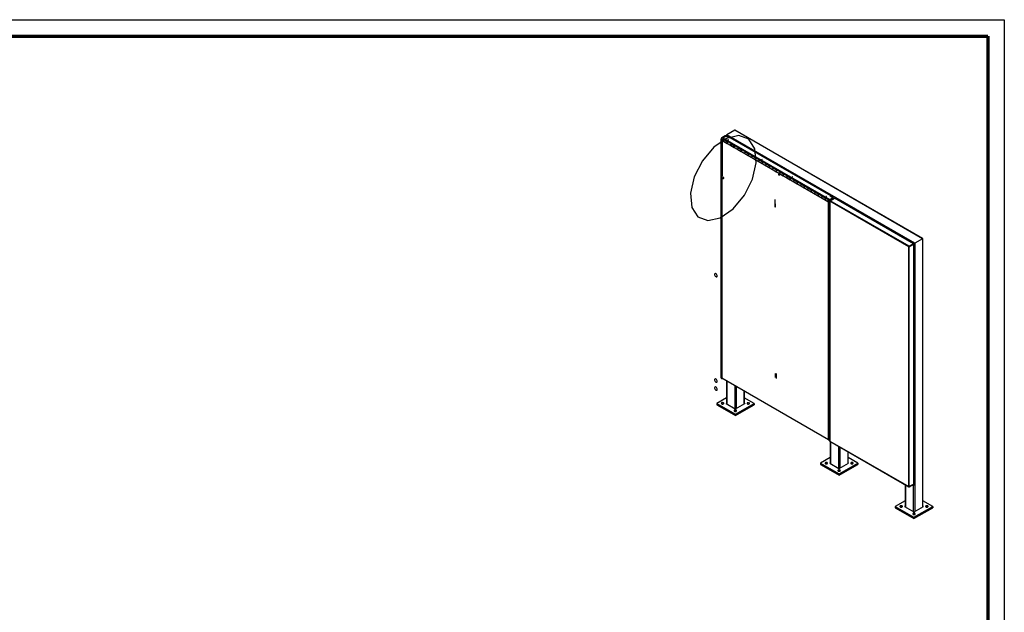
# Model space of a CAD drawing. Header units: millimetres. Extents: x 7 to 291, y 7 to 204.
# Tile 3 of 3: x 171 to 291, y 132 to 204. Entities that reach past the tile are written whole.
import ezdxf

# ---------------------------------------------------------------- set-up
doc = ezdxf.new("R2010")
doc.units = ezdxf.units.MM
doc.layers.add('BORDERS', color=7, linetype='Continuous')
doc.layers.add('TEXT_SHEET_FORMAT', color=7, linetype='Continuous')

msp = doc.modelspace()

# ---------------------------------------------------------------- linework, layer by layer
at = {"color": 7, "linetype": 'Continuous', "lineweight": 25}
for p, q in [((256.73182, 189.69925), (256.34999, 189.47882)), ((256.77425, 189.67476), (256.39241, 189.45433)), ((256.47726, 189.45433), (256.87324, 189.68292)), ((256.77425, 189.67476), (256.73182, 189.69925)), ((257.25508, 189.46249), (256.87324, 189.68292)), ((256.92981, 189.69925), (256.88739, 189.67476)), ((257.11366, 189.54413), (256.88739, 189.67476)), ((256.90881, 189.74403), (256.90881, 189.70922)), ((257.15609, 189.56862), (256.92981, 189.69925)), ((257.90562, 190.37687), (256.94396, 189.82171)), ((279.71279, 176.67754), (256.94396, 189.82171)), ((280.67446, 177.2327), (257.90562, 190.37687)), ((280.70961, 177.25298), (257.99046, 190.36847)), ((256.29342, 189.28286), (256.25099, 189.30736)), ((256.25099, 160.38548), (256.25099, 189.30736)), ((256.29342, 160.36099), (256.29342, 189.28286)), ((256.33301, 189.12609), (256.38958, 189.15875)), ((269.27307, 181.65596), (256.33301, 189.12609)), ((256.33301, 189.12609), (256.33301, 160.38386)), ((256.34999, 189.47882), (256.39241, 189.45433)), ((256.45331, 189.12196), (256.38958, 189.15875)), ((256.47002, 189.20518), (256.39241, 189.16038)), ((256.39241, 189.16038), (256.39241, 189.15712)), ((256.39241, 189.16038), (256.39524, 189.15548)), ((256.45258, 189.12565), (256.39241, 189.16038)), ((256.47219, 189.09357), (256.57826, 189.03234)), ((256.47726, 189.45433), (269.41732, 181.98419)), ((256.47726, 189.37267), (256.47726, 189.45433)), ((256.47726, 189.37267), (269.39225, 181.91701)), ((256.65754, 189.21751), (256.57219, 189.26678)), ((256.5929, 189.27612), (256.57446, 189.26547)), ((256.57826, 189.03234), (257.00252, 188.78742)), ((256.59573, 189.30429), (256.5929, 189.30265)), ((256.69897, 189.24142), (256.5929, 189.30265)), ((256.5929, 189.30265), (256.5929, 189.26999)), ((256.67068, 189.22509), (256.5929, 189.26999)), ((256.62826, 189.2006), (256.69897, 189.24142)), ((257.05252, 188.95568), (256.62826, 189.2006)), ((257.00252, 188.78742), (257.42679, 188.5425)), ((257.12323, 188.9965), (257.05252, 188.95568)), ((257.50607, 188.72766), (257.10252, 188.96063)), ((257.11009, 188.95626), (257.12323, 188.96384)), ((257.11366, 189.54413), (257.15609, 189.56862)), ((257.54749, 188.75158), (257.12323, 188.9965)), ((257.12323, 188.96384), (257.12323, 188.9965)), ((257.51921, 188.73525), (257.12323, 188.96384)), ((257.32579, 189.50331), (257.25508, 189.46249)), ((257.32579, 189.50331), (269.50217, 182.47404)), ((257.42679, 188.5425), (257.85105, 188.29758)), ((257.47678, 188.71076), (257.54749, 188.75158)), ((257.90105, 188.46583), (257.47678, 188.71076)), ((257.97176, 188.50665), (257.90105, 188.46583)), ((258.39602, 188.26173), (257.97176, 188.50665)), ((257.97176, 188.47399), (257.97176, 188.50665)), ((257.85105, 188.29758), (258.27532, 188.05265)), ((258.3546, 188.23782), (257.95104, 188.47079)), ((257.95862, 188.46641), (257.97176, 188.47399)), ((258.36773, 188.2454), (257.97176, 188.47399)), ((258.27532, 188.05265), (258.69958, 187.80773)), ((258.32531, 188.22091), (258.39602, 188.26173)), ((258.74958, 187.97599), (258.32531, 188.22091)), ((258.69958, 187.80773), (259.12384, 187.56281)), ((258.82029, 188.01681), (258.74958, 187.97599)), ((259.20313, 187.74797), (258.79957, 187.98094)), ((258.80715, 187.97657), (258.82029, 187.98415)), ((259.24455, 187.77189), (258.82029, 188.01681)), ((258.82029, 187.98415), (258.82029, 188.01681)), ((259.21626, 187.75556), (258.82029, 187.98415)), ((259.12384, 187.56281), (259.54811, 187.31789)), ((259.17384, 187.73107), (259.24455, 187.77189)), ((259.5981, 187.48614), (259.17384, 187.73107)), ((259.54811, 187.31789), (259.97237, 187.07296)), ((259.66881, 187.52697), (259.5981, 187.48614)), ((260.05165, 187.25813), (259.6481, 187.4911)), ((259.65568, 187.48672), (259.66881, 187.4943)), ((260.09308, 187.28204), (259.66881, 187.52697)), ((259.66881, 187.4943), (259.66881, 187.52697)), ((260.06479, 187.26571), (259.66881, 187.4943)), ((259.97237, 187.07296), (260.39664, 186.82804)), ((260.02237, 187.24122), (260.09308, 187.28204)), ((260.44663, 186.9963), (260.02237, 187.24122)), ((260.39664, 186.82804), (260.8209, 186.58312)), ((260.51734, 187.03712), (260.44663, 186.9963)), ((260.90018, 186.76828), (260.49663, 187.00125)), ((260.50421, 186.99688), (260.51734, 187.00446)), ((260.94161, 186.7922), (260.51734, 187.03712)), ((260.51734, 187.00446), (260.51734, 187.03712)), ((260.91332, 186.77587), (260.51734, 187.00446)), ((260.8209, 186.58312), (261.24516, 186.3382)), ((260.8709, 186.75138), (260.94161, 186.7922)), ((261.29516, 186.50646), (260.8709, 186.75138)), ((261.24516, 186.3382), (261.66943, 186.09327)), ((261.36587, 186.54728), (261.29516, 186.50646)), ((261.74871, 186.27844), (261.34516, 186.51141)), ((261.35273, 186.50703), (261.36587, 186.51461)), ((261.79013, 186.30235), (261.36587, 186.54728)), ((261.36587, 186.51461), (261.36587, 186.54728)), ((261.76185, 186.28602), (261.36587, 186.51461)), ((261.66943, 186.09327), (262.09369, 185.84835)), ((261.71942, 186.26153), (261.79013, 186.30235)), ((262.14369, 186.01661), (261.71942, 186.26153)), ((262.09369, 185.84835), (262.51796, 185.60343)), ((262.2144, 186.05743), (262.14369, 186.01661)), ((262.59724, 185.78859), (262.19368, 186.02156)), ((262.20126, 186.01719), (262.2144, 186.02477)), ((262.63866, 185.81251), (262.2144, 186.05743)), ((262.2144, 186.02477), (262.2144, 186.05743)), ((262.61037, 185.79618), (262.2144, 186.02477)), ((262.51796, 185.60343), (262.94222, 185.35851)), ((262.56795, 185.77169), (262.63866, 185.81251)), ((262.99222, 185.52677), (262.56795, 185.77169)), ((262.94222, 185.35851), (263.36648, 185.11358)), ((263.06293, 185.56759), (262.99222, 185.52677)), ((263.44577, 185.29875), (263.04221, 185.53172)), ((263.04979, 185.52734), (263.06293, 185.53492)), ((263.48719, 185.32266), (263.06293, 185.56759)), ((263.06293, 185.53492), (263.06293, 185.56759)), ((263.4589, 185.30633), (263.06293, 185.53492)), ((263.36648, 185.11358), (263.79075, 184.86866)), ((263.41648, 185.28184), (263.48719, 185.32266)), ((263.84074, 185.03692), (263.41648, 185.28184)), ((263.91146, 185.07774), (263.84074, 185.03692)), ((264.29429, 184.8089), (263.89074, 185.04187)), ((263.89832, 185.0375), (263.91146, 185.04508)), ((264.33572, 184.83282), (263.91146, 185.07774)), ((263.91146, 185.04508), (263.91146, 185.07774)), ((264.30743, 184.81649), (263.91146, 185.04508)), ((263.79075, 184.86866), (264.21501, 184.62374)), ((264.21501, 184.62374), (264.63928, 184.37882)), ((264.26501, 184.792), (264.33572, 184.83282)), ((264.68927, 184.54708), (264.26501, 184.792)), ((264.63928, 184.37882), (265.06354, 184.13389)), ((264.75998, 184.5879), (264.68927, 184.54708)), ((265.14282, 184.31906), (264.73927, 184.55203)), ((264.74685, 184.54765), (264.75998, 184.55523)), ((265.18425, 184.34297), (264.75998, 184.5879)), ((264.75998, 184.55523), (264.75998, 184.5879)), ((265.15596, 184.32664), (264.75998, 184.55523)), ((265.02696, 184.40111), (265.02696, 184.38595)), ((265.06354, 184.13389), (265.4878, 183.88897)), ((265.10606, 184.34028), (265.12642, 184.3437)), ((265.11354, 184.30215), (265.18425, 184.34297)), ((265.5378, 184.05723), (265.11354, 184.30215)), ((265.4878, 183.88897), (265.91207, 183.64405)), ((265.60851, 184.09805), (265.5378, 184.05723)), ((265.99135, 183.82921), (265.5878, 184.06218)), ((265.59538, 184.05781), (265.60851, 184.06539)), ((266.03278, 183.85313), (265.60851, 184.09805)), ((265.60851, 184.06539), (265.60851, 184.09805)), ((266.00449, 183.8368), (265.60851, 184.06539)), ((265.96206, 183.81231), (266.03278, 183.85313)), ((266.38633, 183.56739), (265.96206, 183.81231)), ((265.91207, 183.64405), (266.33633, 183.39913)), ((266.33633, 183.39913), (266.7606, 183.1542)), ((266.45704, 183.60821), (266.38633, 183.56739)), ((266.83988, 183.33937), (266.43632, 183.57234)), ((266.4439, 183.56796), (266.45704, 183.57554)), ((266.8813, 183.36328), (266.45704, 183.60821)), ((266.45704, 183.57554), (266.45704, 183.60821)), ((266.85301, 183.34695), (266.45704, 183.57554)), ((266.7606, 183.1542), (267.18486, 182.90928)), ((266.81059, 183.32246), (266.8813, 183.36328)), ((267.23486, 183.07754), (266.81059, 183.32246)), ((267.18486, 182.90928), (267.60913, 182.66436)), ((267.30557, 183.11836), (267.23486, 183.07754)), ((267.68841, 182.84953), (267.28485, 183.08249)), ((267.29243, 183.07812), (267.30557, 183.0857)), ((267.72983, 182.87344), (267.30557, 183.11836)), ((267.30557, 183.0857), (267.30557, 183.11836)), ((267.70154, 182.85711), (267.30557, 183.0857)), ((267.60913, 182.66436), (268.03339, 182.41944)), ((267.65912, 182.83262), (267.72983, 182.87344)), ((268.08339, 182.5877), (267.65912, 182.83262)), ((268.1541, 182.62852), (268.08339, 182.5877)), ((268.53694, 182.35968), (268.13338, 182.59265)), ((268.14096, 182.58827), (268.1541, 182.59585)), ((268.57836, 182.38359), (268.1541, 182.62852)), ((268.1541, 182.59585), (268.1541, 182.62852)), ((268.55007, 182.36726), (268.1541, 182.59585)), ((268.03339, 182.41944), (268.45765, 182.17451)), ((268.45765, 182.17451), (268.88192, 181.92959)), ((268.50765, 182.34277), (268.57836, 182.38359)), ((268.93191, 182.09785), (268.50765, 182.34277)), ((268.88192, 181.92959), (269.20012, 181.7459)), ((269.00262, 182.13867), (268.93191, 182.09785)), ((269.30011, 181.91911), (268.98191, 182.1028)), ((268.98949, 182.09843), (269.00262, 182.10601)), ((269.32082, 181.95498), (269.00262, 182.13867)), ((269.00262, 182.10601), (269.00262, 182.13867)), ((269.32082, 181.92232), (269.00262, 182.10601)), ((269.12818, 182.03353), (269.12818, 182.01836)), ((269.20728, 181.9727), (269.22764, 181.97611)), ((269.31832, 181.69515), (269.23414, 181.74374)), ((269.31832, 181.69841), (269.2377, 181.74495)), ((269.32102, 181.79178), (269.25011, 181.75085)), ((269.27307, 181.65596), (269.31832, 181.68208)), ((269.27307, 152.91372), (269.27307, 181.65596)), ((269.3326, 181.83114), (269.30668, 181.81617)), ((269.36075, 181.73925), (269.31832, 181.76374)), ((269.31832, 181.76374), (269.31832, 152.84187)), ((269.32082, 181.95498), (269.32365, 181.95661)), ((269.32082, 181.92232), (269.32082, 181.95498)), ((269.32082, 181.92232), (269.35194, 181.94028)), ((269.36075, 181.73925), (269.36075, 152.81738)), ((269.41732, 181.98419), (269.8133, 182.21279)), ((269.79916, 182.15564), (269.41732, 181.93521)), ((269.41732, 181.93521), (269.41732, 181.98419)), ((269.41732, 181.93521), (269.45975, 181.91072)), ((269.42389, 181.79198), (269.42389, 152.71566)), ((269.50217, 182.47404), (269.43146, 182.43322)), ((269.43146, 182.43322), (269.8133, 182.21279)), ((269.46876, 181.83139), (269.43853, 181.81394)), ((278.98447, 176.25708), (269.43853, 181.76784)), ((269.43853, 181.76784), (269.43853, 152.69899)), ((269.84158, 182.13115), (269.45975, 181.91072)), ((269.46932, 181.83171), (270.00672, 182.14195)), ((279.0244, 176.31568), (269.46932, 181.83171)), ((269.50217, 182.3924), (269.50217, 182.47404)), ((269.54531, 182.383), (269.53188, 182.37525)), ((269.61531, 182.37607), (269.57288, 182.35158)), ((269.57288, 182.35158), (269.79916, 182.22095)), ((269.61531, 182.37607), (269.84158, 182.24544)), ((269.79916, 182.22095), (269.84158, 182.24544)), ((269.84158, 182.13115), (269.79916, 182.15564)), ((269.88259, 182.07029), (269.88259, 182.1883)), ((279.5618, 176.62592), (270.00672, 182.14195)), ((279.58473, 176.62959), (270.03379, 182.14323)), ((279.54309, 176.57956), (279.01303, 176.27346)), ((279.5618, 176.62592), (279.0244, 176.31568)), ((279.5618, 176.59326), (279.0244, 176.28302)), ((279.0269, 176.27869), (279.5643, 176.58893)), ((279.05518, 176.26236), (279.59259, 176.5726)), ((279.5618, 176.59325), (279.17289, 176.36867)), ((279.59009, 176.60958), (279.20118, 176.385)), ((279.5618, 176.62592), (279.5618, 176.59326)), ((279.59009, 176.60958), (279.5618, 176.59325)), ((279.59259, 176.5726), (279.5643, 176.58893)), ((279.59259, 176.60525), (279.56784, 176.59097)), ((279.59259, 147.49319), (279.59259, 176.5726)), ((279.60723, 147.51599), (279.60723, 176.59062)), ((280.67446, 177.2327), (279.71279, 176.67754)), ((280.70961, 177.25298), (280.67446, 177.2327)), ((280.70961, 144.7465), (280.70961, 177.25298)), ((278.98447, 176.25708), (279.01276, 176.27341)), ((278.98447, 147.18823), (278.98447, 176.25708)), ((279.0244, 176.31568), (279.0244, 176.28302)), ((279.05518, 176.26236), (279.0269, 176.27869)), ((279.05518, 147.18295), (279.05518, 176.26236)), ((279.17289, 176.36867), (279.17283, 176.36871)), ((279.20118, 176.385), (279.17289, 176.36867)), ((256.25099, 160.38548), (256.29342, 160.36099)), ((256.27999, 160.32138), (256.32242, 160.29689)), ((256.33301, 160.38386), (269.27307, 152.91372)), ((256.43203, 160.32669), (256.39241, 160.30382)), ((256.90881, 160.05146), (256.90881, 157.23754)), ((259.07214, 157.23754), (259.07214, 158.80259)), ((256.90881, 157.95622), (255.72773, 157.2744)), ((260.25321, 157.2744), (259.07214, 157.95622)), ((255.72773, 157.2744), (255.72773, 157.11109)), ((255.72773, 157.2744), (257.99047, 155.96815)), ((255.72773, 157.11109), (257.99047, 155.80484)), ((256.90881, 157.31126), (256.8591, 157.28257)), ((256.8591, 157.26624), (257.97633, 156.62128)), ((257.99047, 155.96815), (260.25321, 157.2744)), ((257.99047, 155.80484), (260.25321, 157.11109)), ((258.00462, 156.62128), (259.12184, 157.26624)), ((259.12184, 157.28257), (259.07214, 157.31126)), ((260.25321, 157.2744), (260.25321, 157.11109)), ((257.99047, 155.96815), (257.99047, 155.80484)), ((269.27307, 152.91372), (269.31832, 152.93985)), ((269.31832, 152.89083), (269.27587, 152.91534)), ((269.31832, 152.84187), (269.36075, 152.81738)), ((269.34732, 152.77777), (269.38975, 152.75328)), ((269.43853, 152.69899), (278.98447, 147.18823)), ((269.44566, 152.67796), (278.99806, 147.16347)), ((269.4741, 152.66154), (269.4741, 149.98376)), ((269.4741, 150.70244), (268.29302, 150.02062)), ((271.63743, 149.98376), (271.63743, 151.41268)), ((272.8185, 150.02062), (271.63743, 150.70244)), ((268.29302, 150.02062), (268.29302, 149.85731)), ((268.29302, 150.02062), (270.55576, 148.71436)), ((268.29302, 149.85731), (270.55576, 148.55106)), ((269.4741, 150.05747), (269.42439, 150.02878)), ((269.42439, 150.01245), (270.54162, 149.36749)), ((270.55576, 148.71436), (272.8185, 150.02062)), ((270.55576, 148.55106), (272.8185, 149.85731)), ((270.5699, 149.36749), (271.68713, 150.01245)), ((271.68713, 150.02878), (271.63743, 150.05747)), ((272.8185, 150.02062), (272.8185, 149.85731)), ((270.55576, 148.71436), (270.55576, 148.55106)), ((278.54628, 147.42428), (278.54628, 144.7465)), ((279.0244, 147.16518), (279.5618, 147.47541)), ((279.59259, 147.49319), (279.05518, 147.18295)), ((279.38499, 147.37334), (279.49816, 147.30801)), ((279.54816, 147.30306), (279.57644, 147.31939)), ((279.56887, 147.47133), (279.59716, 147.48766)), ((279.56887, 147.34885), (279.56887, 147.47133)), ((279.56887, 147.34885), (279.59716, 147.36517)), ((279.59716, 147.36517), (279.59716, 147.48766)), ((278.54628, 145.46518), (277.3652, 144.78336)), ((277.3652, 144.78336), (277.3652, 144.62005)), ((277.3652, 144.78336), (279.62794, 143.47711)), ((277.3652, 144.62005), (279.62794, 143.3138)), ((278.54628, 144.82022), (278.49657, 144.79152)), ((278.49657, 144.77519), (279.6138, 144.13023)), ((279.62794, 143.47711), (281.89068, 144.78336)), ((279.62794, 143.3138), (281.89068, 144.62005)), ((279.64208, 144.13023), (280.75931, 144.77519)), ((281.89068, 144.78336), (280.70961, 145.46518)), ((280.75931, 144.79152), (280.70961, 144.82022)), ((281.89068, 144.78336), (281.89068, 144.62005)), ((279.62794, 143.47711), (279.62794, 143.3138))]:
    msp.add_line(p, q, dxfattribs=at)
at = {"color": 8, "linetype": 'Continuous', "lineweight": 25}
for p, q in [((256.77425, 189.62577), (256.77425, 189.67476)), ((269.43853, 181.81394), (269.44776, 181.80861)), ((269.84158, 182.13115), (269.84158, 182.04662)), ((269.95721, 182.11337), (269.88259, 182.15644)), ((279.54309, 176.57956), (279.54059, 176.581)), ((279.54309, 176.57956), (279.54309, 176.57668)), ((279.5618, 176.59325), (279.5618, 176.59325)), ((279.71279, 176.67754), (279.71279, 144.17105)), ((280.67446, 177.2327), (280.67446, 144.72621)), ((256.94396, 160.03117), (256.94396, 157.21725)), ((257.90562, 159.47601), (257.90562, 156.6621)), ((258.07533, 159.37804), (258.07533, 156.6621)), ((259.03699, 158.82288), (259.03699, 157.21725)), ((256.8591, 157.28257), (256.8591, 157.26624)), ((259.12184, 157.28257), (259.12184, 157.26624)), ((269.50924, 152.64125), (269.50924, 149.96347)), ((270.47091, 152.08609), (270.47091, 149.40831)), ((270.64061, 151.98813), (270.64061, 149.40831)), ((271.60228, 151.43297), (271.60228, 149.96347)), ((269.42439, 150.02878), (269.42439, 150.01245)), ((271.68713, 150.02878), (271.68713, 150.01245)), ((278.58142, 147.40399), (278.58142, 144.72621)), ((279.0244, 147.16518), (279.0244, 147.17584)), ((279.54309, 147.30068), (279.54309, 144.17105)), ((279.5618, 147.47541), (279.5618, 147.47542)), ((279.5618, 147.47541), (279.56887, 147.47133)), ((278.49657, 144.79152), (278.49657, 144.77519)), ((280.75931, 144.79152), (280.75931, 144.77519))]:
    msp.add_line(p, q, dxfattribs=at)
at = {"color": 7, "linetype": 'Continuous'}
for p, q in [((256.41519, 184.79688), (256.41519, 189.18987)), ((262.79891, 181.06098), (262.79891, 181.99569)), ((262.84279, 181.0863), (262.84279, 181.46293)), ((262.79891, 181.06098), (262.84279, 181.0863)), ((262.80304, 160.84581), (262.91807, 160.91221)), ((262.80304, 160.84581), (262.80304, 160.40717)), ((262.91807, 160.91221), (262.91807, 160.29283))]:
    msp.add_line(p, q, dxfattribs=at)
at = {"color": 7, "linetype": 'Continuous', "flags": 128}
for points in [[(260.35538, 188.13997), (259.61793, 189.29912), (258.41139, 189.74095), (256.91946, 189.39819), (255.36925, 188.32302), (253.99679, 186.67913), (253.011, 184.71678), (252.56198, 182.73473), (252.71808, 181.03473), (253.45553, 179.87558), (254.66207, 179.43375), (256.15401, 179.77652), (257.70421, 180.85168), (259.07668, 182.49557), (260.06246, 184.45792), (260.51148, 186.43997), (260.35538, 188.13997)], [(263.3199, 184.99823), (263.31075, 185.02315), (263.2958, 185.04589), (263.2773, 185.063), (263.25809, 185.07185), (263.24108, 185.07112), (263.22886, 185.0609), (263.22329, 185.04276), (263.22523, 185.01945), (263.23437, 184.99453), (263.24932, 184.97179), (263.26782, 184.95468), (263.28703, 184.94582), (263.30404, 184.94656), (263.31626, 184.95678), (263.32183, 184.97492), (263.3199, 184.99823)], [(256.59083, 184.63768), (256.58038, 184.6541), (256.56329, 184.66036), (256.54215, 184.6555), (256.52019, 184.64027), (256.50075, 184.61698), (256.48678, 184.58918), (256.48042, 184.56111), (256.48263, 184.53702), (256.49308, 184.5206), (256.51017, 184.51434), (256.53131, 184.5192), (256.55327, 184.53443), (256.57271, 184.55772), (256.58668, 184.58552), (256.59304, 184.6136), (256.59083, 184.63768)], [(255.78505, 172.77801), (255.75486, 172.86031), (255.70547, 172.93542), (255.6444, 172.9919), (255.58095, 173.02115), (255.52477, 173.01872), (255.48441, 172.98499), (255.46603, 172.92508), (255.47242, 172.84811), (255.50261, 172.76581), (255.552, 172.6907), (255.61307, 172.63422), (255.67653, 172.60497), (255.73271, 172.60739), (255.77306, 172.64113), (255.79144, 172.70104), (255.78505, 172.77801)], [(255.78505, 160.00731), (255.75486, 160.08961), (255.70547, 160.16472), (255.6444, 160.2212), (255.58095, 160.25045), (255.52477, 160.24803), (255.48441, 160.21429), (255.46603, 160.15438), (255.47242, 160.07741), (255.50261, 159.99511), (255.552, 159.92), (255.61307, 159.86352), (255.67653, 159.83427), (255.73271, 159.83669), (255.77306, 159.87043), (255.79144, 159.93034), (255.78505, 160.00731)], [(255.78505, 159.02746), (255.75486, 159.10976), (255.70547, 159.18487), (255.6444, 159.24135), (255.58095, 159.2706), (255.52477, 159.26818), (255.48441, 159.23444), (255.46603, 159.17453), (255.47242, 159.09756), (255.50261, 159.01526), (255.552, 158.94015), (255.61307, 158.88367), (255.67653, 158.85442), (255.73271, 158.85685), (255.77306, 158.89058), (255.79144, 158.95049), (255.78505, 159.02746)]]:
    msp.add_lwpolyline(points, dxfattribs=at)
at = {"color": 7, "linetype": 'Continuous', "lineweight": 25, "flags": 128}
for points in [[(256.47219, 189.09357), (256.4713, 189.09411), (256.46012, 189.10523), (256.45337, 189.12169), (256.45152, 189.14232), (256.45472, 189.16565), (256.46272, 189.19002), (256.47496, 189.21368), (256.49057, 189.23496), (256.50843, 189.25233), (256.52727, 189.26456), (256.54575, 189.27077), (256.56255, 189.27052), (256.57219, 189.26678)], [(256.57826, 189.03234), (256.56878, 189.04045), (256.56078, 189.05557), (256.55759, 189.07522), (256.55944, 189.09798), (256.56619, 189.12224), (256.57736, 189.14626), (256.59217, 189.16834), (256.60954, 189.18689), (256.62826, 189.2006)], [(256.62826, 189.2006), (256.61449, 189.1911), (256.59663, 189.17373), (256.58102, 189.15245), (256.56878, 189.12879), (256.56078, 189.10442), (256.55759, 189.08109), (256.55944, 189.06046), (256.56619, 189.044), (256.57736, 189.03288), (256.57826, 189.03234)], [(257.10252, 188.96063), (257.09288, 188.96437), (257.07608, 188.96462), (257.0576, 188.9584), (257.03876, 188.94617), (257.0209, 188.9288), (257.00529, 188.90753), (256.99305, 188.88386), (256.98505, 188.8595), (256.98185, 188.83617), (256.9837, 188.81554), (256.99045, 188.79907), (257.00163, 188.78796), (257.00252, 188.78742)], [(257.00252, 188.78742), (256.99305, 188.79552), (256.98505, 188.81065), (256.98185, 188.83029), (256.9837, 188.85306), (256.99045, 188.87731), (257.00163, 188.90134), (257.01643, 188.92341), (257.03381, 188.94197), (257.05252, 188.95568)], [(257.12992, 189.21879), (257.11922, 189.22292), (257.10659, 189.22437), (257.09396, 189.22292), (257.08326, 189.21879), (257.0761, 189.21261), (257.07359, 189.20532), (257.0761, 189.19803), (257.08326, 189.19185), (257.09396, 189.18772), (257.10659, 189.18627), (257.11922, 189.18772), (257.12992, 189.19185), (257.13708, 189.19803), (257.13959, 189.20532), (257.13708, 189.21261), (257.12992, 189.21879)], [(257.42679, 188.5425), (257.41731, 188.5506), (257.40931, 188.56573), (257.40612, 188.58537), (257.40796, 188.60813), (257.41472, 188.63239), (257.42589, 188.65641), (257.4407, 188.67849), (257.45807, 188.69705), (257.47678, 188.71076)], [(257.47678, 188.71076), (257.46302, 188.70125), (257.44516, 188.68388), (257.42955, 188.66261), (257.41731, 188.63894), (257.40931, 188.61458), (257.40612, 188.59125), (257.40796, 188.57061), (257.41472, 188.55415), (257.42589, 188.54303), (257.42679, 188.5425)], [(257.95104, 188.47079), (257.94141, 188.47453), (257.92461, 188.47477), (257.90613, 188.46856), (257.88729, 188.45633), (257.86942, 188.43896), (257.85382, 188.41768), (257.84158, 188.39402), (257.83357, 188.36965), (257.83038, 188.34632), (257.83223, 188.32569), (257.83898, 188.30923), (257.85016, 188.29811), (257.85105, 188.29758)], [(257.85105, 188.29758), (257.84158, 188.30568), (257.83357, 188.32081), (257.83038, 188.34045), (257.83223, 188.36321), (257.83898, 188.38747), (257.85016, 188.41149), (257.86496, 188.43357), (257.88234, 188.45212), (257.90105, 188.46583)], [(258.27532, 188.05265), (258.26584, 188.06076), (258.25784, 188.07588), (258.25465, 188.09553), (258.25649, 188.11829), (258.26324, 188.14255), (258.27442, 188.16657), (258.28922, 188.18865), (258.3066, 188.2072), (258.32531, 188.22091)], [(258.32531, 188.22091), (258.31155, 188.21141), (258.29369, 188.19404), (258.27808, 188.17276), (258.26584, 188.1491), (258.25784, 188.12473), (258.25465, 188.1014), (258.25649, 188.08077), (258.26324, 188.06431), (258.27442, 188.05319), (258.27532, 188.05265)], [(258.79957, 187.98094), (258.78994, 187.98468), (258.77314, 187.98493), (258.75466, 187.97871), (258.73582, 187.96648), (258.71795, 187.94911), (258.70234, 187.92784), (258.6901, 187.90417), (258.6821, 187.87981), (258.67891, 187.85648), (258.68076, 187.83585), (258.68751, 187.81939), (258.69868, 187.80827), (258.69958, 187.80773)], [(258.69958, 187.80773), (258.6901, 187.81583), (258.6821, 187.83096), (258.67891, 187.85061), (258.68076, 187.87337), (258.68751, 187.89762), (258.69868, 187.92165), (258.71349, 187.94372), (258.73087, 187.96228), (258.74958, 187.97599)], [(259.12384, 187.56281), (259.11437, 187.57091), (259.10637, 187.58604), (259.10317, 187.60568), (259.10502, 187.62845), (259.11177, 187.6527), (259.12295, 187.67672), (259.13775, 187.6988), (259.15513, 187.71736), (259.17384, 187.73107)], [(259.17384, 187.73107), (259.16008, 187.72156), (259.14222, 187.70419), (259.12661, 187.68292), (259.11437, 187.65925), (259.10637, 187.63489), (259.10317, 187.61156), (259.10502, 187.59092), (259.11177, 187.57446), (259.12295, 187.56334), (259.12384, 187.56281)], [(259.6481, 187.4911), (259.63847, 187.49484), (259.62167, 187.49508), (259.60319, 187.48887), (259.58434, 187.47664), (259.56648, 187.45927), (259.55087, 187.43799), (259.53863, 187.41433), (259.53063, 187.38996), (259.52744, 187.36663), (259.52928, 187.346), (259.53604, 187.32954), (259.54721, 187.31842), (259.54811, 187.31789)], [(259.54811, 187.31789), (259.53863, 187.32599), (259.53063, 187.34112), (259.52744, 187.36076), (259.52928, 187.38352), (259.53604, 187.40778), (259.54721, 187.4318), (259.56202, 187.45388), (259.57939, 187.47243), (259.5981, 187.48614)], [(259.97237, 187.07296), (259.9629, 187.08107), (259.95489, 187.09619), (259.9517, 187.11584), (259.95355, 187.1386), (259.9603, 187.16286), (259.97148, 187.18688), (259.98628, 187.20896), (260.00366, 187.22751), (260.02237, 187.24122)], [(260.02237, 187.24122), (260.00861, 187.23172), (259.99075, 187.21435), (259.97514, 187.19307), (259.9629, 187.16941), (259.95489, 187.14504), (259.9517, 187.12171), (259.95355, 187.10108), (259.9603, 187.08462), (259.97148, 187.0735), (259.97237, 187.07296)], [(260.49663, 187.00125), (260.487, 187.00499), (260.4702, 187.00524), (260.45171, 186.99902), (260.43287, 186.9868), (260.41501, 186.96942), (260.3994, 186.94815), (260.38716, 186.92448), (260.37916, 186.90012), (260.37597, 186.87679), (260.37781, 186.85616), (260.38456, 186.8397), (260.39574, 186.82858), (260.39664, 186.82804)], [(260.39664, 186.82804), (260.38716, 186.83614), (260.37916, 186.85127), (260.37597, 186.87092), (260.37781, 186.89368), (260.38456, 186.91793), (260.39574, 186.94196), (260.41054, 186.96403), (260.42792, 186.98259), (260.44663, 186.9963)], [(260.8209, 186.58312), (260.81142, 186.59122), (260.80342, 186.60635), (260.80023, 186.62599), (260.80208, 186.64876), (260.80883, 186.67301), (260.82, 186.69704), (260.83481, 186.71911), (260.85219, 186.73767), (260.8709, 186.75138)], [(260.8709, 186.75138), (260.85714, 186.74187), (260.83927, 186.7245), (260.82367, 186.70323), (260.81142, 186.67956), (260.80342, 186.6552), (260.80023, 186.63187), (260.80208, 186.61123), (260.80883, 186.59477), (260.82, 186.58365), (260.8209, 186.58312)], [(261.23114, 186.85121), (261.22044, 186.85534), (261.20781, 186.85679), (261.19518, 186.85534), (261.18447, 186.85121), (261.17732, 186.84503), (261.17481, 186.83774), (261.17732, 186.83045), (261.18447, 186.82427), (261.19518, 186.82014), (261.20781, 186.81869), (261.22044, 186.82014), (261.23114, 186.82427), (261.2383, 186.83045), (261.24081, 186.83774), (261.2383, 186.84503), (261.23114, 186.85121)], [(261.34516, 186.51141), (261.33552, 186.51515), (261.31872, 186.51539), (261.30024, 186.50918), (261.2814, 186.49695), (261.26354, 186.47958), (261.24793, 186.4583), (261.23569, 186.43464), (261.22769, 186.41027), (261.2245, 186.38694), (261.22634, 186.36631), (261.23309, 186.34985), (261.24427, 186.33873), (261.24516, 186.3382)], [(261.24516, 186.3382), (261.23569, 186.3463), (261.22769, 186.36143), (261.2245, 186.38107), (261.22634, 186.40383), (261.23309, 186.42809), (261.24427, 186.45211), (261.25907, 186.47419), (261.27645, 186.49274), (261.29516, 186.50646)], [(261.66943, 186.09327), (261.65995, 186.10138), (261.65195, 186.1165), (261.64876, 186.13615), (261.65061, 186.15891), (261.65736, 186.18317), (261.66853, 186.20719), (261.68334, 186.22927), (261.70071, 186.24782), (261.71942, 186.26153)], [(261.71942, 186.26153), (261.70566, 186.25203), (261.6878, 186.23466), (261.67219, 186.21338), (261.65995, 186.18972), (261.65195, 186.16535), (261.64876, 186.14202), (261.65061, 186.12139), (261.65736, 186.10493), (261.66853, 186.09381), (261.66943, 186.09327)], [(262.19368, 186.02156), (262.18405, 186.0253), (262.16725, 186.02555), (262.14877, 186.01933), (262.12993, 186.00711), (262.11207, 185.98973), (262.09646, 185.96846), (262.08422, 185.94479), (262.07621, 185.92043), (262.07302, 185.8971), (262.07487, 185.87647), (262.08162, 185.86001), (262.0928, 185.84889), (262.09369, 185.84835)], [(262.09369, 185.84835), (262.08422, 185.85645), (262.07621, 185.87158), (262.07302, 185.89123), (262.07487, 185.91399), (262.08162, 185.93825), (262.0928, 185.96227), (262.1076, 185.98434), (262.12498, 186.0029), (262.14369, 186.01661)], [(262.51796, 185.60343), (262.50848, 185.61153), (262.50048, 185.62666), (262.49729, 185.6463), (262.49913, 185.66907), (262.50588, 185.69332), (262.51706, 185.71735), (262.53187, 185.73942), (262.54924, 185.75798), (262.56795, 185.77169)], [(262.56795, 185.77169), (262.55419, 185.76218), (262.53633, 185.74481), (262.52072, 185.72354), (262.50848, 185.69987), (262.50048, 185.67551), (262.49729, 185.65218), (262.49913, 185.63155), (262.50588, 185.61508), (262.51706, 185.60396), (262.51796, 185.60343)], [(263.04221, 185.53172), (263.03258, 185.53546), (263.01578, 185.5357), (262.9973, 185.52949), (262.97846, 185.51726), (262.96059, 185.49989), (262.94499, 185.47861), (262.93274, 185.45495), (262.92474, 185.43058), (262.92155, 185.40725), (262.9234, 185.38662), (262.93015, 185.37016), (262.94133, 185.35904), (262.94222, 185.35851)], [(262.94222, 185.35851), (262.93274, 185.36661), (262.92474, 185.38174), (262.92155, 185.40138), (262.9234, 185.42414), (262.93015, 185.4484), (262.94133, 185.47242), (262.95613, 185.4945), (262.97351, 185.51305), (262.99222, 185.52677)], [(263.36648, 185.11358), (263.35701, 185.12169), (263.34901, 185.13681), (263.34582, 185.15646), (263.34766, 185.17922), (263.35441, 185.20348), (263.36559, 185.2275), (263.38039, 185.24958), (263.39777, 185.26813), (263.41648, 185.28184)], [(263.41648, 185.28184), (263.40272, 185.27234), (263.38486, 185.25497), (263.36925, 185.23369), (263.35701, 185.21003), (263.34901, 185.18566), (263.34582, 185.16233), (263.34766, 185.1417), (263.35441, 185.12524), (263.36559, 185.11412), (263.36648, 185.11358)], [(263.89074, 185.04187), (263.88111, 185.04561), (263.86431, 185.04586), (263.84583, 185.03964), (263.82698, 185.02742), (263.80912, 185.01004), (263.79351, 184.98877), (263.78127, 184.9651), (263.77327, 184.94074), (263.77008, 184.91741), (263.77193, 184.89678), (263.77868, 184.88032), (263.78985, 184.8692), (263.79075, 184.86866)], [(263.79075, 184.86866), (263.78127, 184.87676), (263.77327, 184.89189), (263.77008, 184.91154), (263.77193, 184.9343), (263.77868, 184.95856), (263.78985, 184.98258), (263.80466, 185.00465), (263.82203, 185.02321), (263.84074, 185.03692)], [(264.21501, 184.62374), (264.20554, 184.63184), (264.19754, 184.64697), (264.19434, 184.66661), (264.19619, 184.68938), (264.20294, 184.71363), (264.21412, 184.73766), (264.22892, 184.75973), (264.2463, 184.77829), (264.26501, 184.792)], [(264.26501, 184.792), (264.25125, 184.78249), (264.23339, 184.76512), (264.21778, 184.74385), (264.20554, 184.72018), (264.19754, 184.69582), (264.19434, 184.67249), (264.19619, 184.65186), (264.20294, 184.63539), (264.21412, 184.62427), (264.21501, 184.62374)], [(264.73927, 184.55203), (264.72964, 184.55577), (264.71284, 184.55601), (264.69436, 184.5498), (264.67551, 184.53757), (264.65765, 184.5202), (264.64204, 184.49892), (264.6298, 184.47526), (264.6218, 184.45089), (264.61861, 184.42756), (264.62045, 184.40693), (264.62721, 184.39047), (264.63838, 184.37935), (264.63928, 184.37882)], [(264.63928, 184.37882), (264.6298, 184.38692), (264.6218, 184.40205), (264.61861, 184.42169), (264.62045, 184.44445), (264.62721, 184.46871), (264.63838, 184.49273), (264.65319, 184.51481), (264.67056, 184.53336), (264.68927, 184.54708)], [(264.9081, 184.72855), (264.89739, 184.73268), (264.88476, 184.73413), (264.87214, 184.73268), (264.86143, 184.72855), (264.85428, 184.72237), (264.85176, 184.71508), (264.85428, 184.70779), (264.86143, 184.70161), (264.87214, 184.69748), (264.88476, 184.69603), (264.89739, 184.69748), (264.9081, 184.70161), (264.91525, 184.70779), (264.91776, 184.71508), (264.91525, 184.72237), (264.9081, 184.72855)], [(265.06354, 184.13389), (265.05406, 184.142), (265.04606, 184.15712), (265.04287, 184.17677), (265.04472, 184.19953), (265.05147, 184.22379), (265.06265, 184.24781), (265.07745, 184.26989), (265.09483, 184.28844), (265.11354, 184.30215)], [(265.11354, 184.30215), (265.09978, 184.29265), (265.08191, 184.27528), (265.06631, 184.254), (265.05406, 184.23034), (265.04606, 184.20597), (265.04287, 184.18264), (265.04472, 184.16201), (265.05147, 184.14555), (265.06265, 184.13443), (265.06354, 184.13389)], [(265.5878, 184.06218), (265.57817, 184.06592), (265.56136, 184.06617), (265.54288, 184.05995), (265.52404, 184.04773), (265.50618, 184.03035), (265.49057, 184.00908), (265.47833, 183.98541), (265.47033, 183.96105), (265.46714, 183.93772), (265.46898, 183.91709), (265.47573, 183.90063), (265.48691, 183.88951), (265.4878, 183.88897)], [(265.4878, 183.88897), (265.47833, 183.89707), (265.47033, 183.9122), (265.46714, 183.93185), (265.46898, 183.95461), (265.47573, 183.97887), (265.48691, 184.00289), (265.50171, 184.02496), (265.51909, 184.04352), (265.5378, 184.05723)], [(265.91207, 183.64405), (265.90259, 183.65215), (265.89459, 183.66728), (265.8914, 183.68692), (265.89325, 183.70969), (265.9, 183.73394), (265.91117, 183.75797), (265.92598, 183.78004), (265.94335, 183.7986), (265.96206, 183.81231)], [(265.96206, 183.81231), (265.9483, 183.8028), (265.93044, 183.78543), (265.91483, 183.76416), (265.90259, 183.74049), (265.89459, 183.71613), (265.8914, 183.6928), (265.89325, 183.67217), (265.9, 183.6557), (265.91117, 183.64459), (265.91207, 183.64405)], [(266.43632, 183.57234), (266.42669, 183.57608), (266.40989, 183.57632), (266.39141, 183.57011), (266.37257, 183.55788), (266.35471, 183.54051), (266.3391, 183.51923), (266.32686, 183.49557), (266.31886, 183.4712), (266.31566, 183.44787), (266.31751, 183.42724), (266.32426, 183.41078), (266.33544, 183.39966), (266.33633, 183.39913)], [(266.33633, 183.39913), (266.32686, 183.40723), (266.31886, 183.42236), (266.31566, 183.442), (266.31751, 183.46476), (266.32426, 183.48902), (266.33544, 183.51304), (266.35024, 183.53512), (266.36762, 183.55367), (266.38633, 183.56739)], [(266.7606, 183.1542), (266.75112, 183.16231), (266.74312, 183.17743), (266.73993, 183.19708), (266.74177, 183.21984), (266.74853, 183.2441), (266.7597, 183.26812), (266.77451, 183.2902), (266.79188, 183.30875), (266.81059, 183.32246)], [(266.81059, 183.32246), (266.79683, 183.31296), (266.77897, 183.29559), (266.76336, 183.27431), (266.75112, 183.25065), (266.74312, 183.22628), (266.73993, 183.20295), (266.74177, 183.18232), (266.74853, 183.16586), (266.7597, 183.15474), (266.7606, 183.1542)], [(267.28485, 183.08249), (267.27522, 183.08623), (267.25842, 183.08648), (267.23994, 183.08026), (267.2211, 183.06804), (267.20323, 183.05067), (267.18763, 183.02939), (267.17539, 183.00572), (267.16738, 182.98136), (267.16419, 182.95803), (267.16604, 182.9374), (267.17279, 182.92094), (267.18397, 182.90982), (267.18486, 182.90928)], [(267.18486, 182.90928), (267.17539, 182.91738), (267.16738, 182.93251), (267.16419, 182.95216), (267.16604, 182.97492), (267.17279, 182.99918), (267.18397, 183.0232), (267.19877, 183.04527), (267.21615, 183.06383), (267.23486, 183.07754)], [(267.60913, 182.66436), (267.59965, 182.67246), (267.59165, 182.68759), (267.58846, 182.70723), (267.5903, 182.73), (267.59705, 182.75425), (267.60823, 182.77828), (267.62303, 182.80035), (267.64041, 182.81891), (267.65912, 182.83262)], [(267.65912, 182.83262), (267.64536, 182.82311), (267.6275, 182.80574), (267.61189, 182.78447), (267.59965, 182.7608), (267.59165, 182.73644), (267.58846, 182.71311), (267.5903, 182.69248), (267.59705, 182.67601), (267.60823, 182.6649), (267.60913, 182.66436)], [(268.13338, 182.59265), (268.12375, 182.59639), (268.10695, 182.59663), (268.08847, 182.59042), (268.06962, 182.57819), (268.05176, 182.56082), (268.03615, 182.53954), (268.02391, 182.51588), (268.01591, 182.49151), (268.01272, 182.46818), (268.01457, 182.44755), (268.02132, 182.43109), (268.03249, 182.41997), (268.03339, 182.41944)], [(268.03339, 182.41944), (268.02391, 182.42754), (268.01591, 182.44267), (268.01272, 182.46231), (268.01457, 182.48507), (268.02132, 182.50933), (268.03249, 182.53335), (268.0473, 182.55543), (268.06467, 182.57398), (268.08339, 182.5877)], [(268.45765, 182.17451), (268.44818, 182.18262), (268.44018, 182.19774), (268.43698, 182.21739), (268.43883, 182.24015), (268.44558, 182.26441), (268.45676, 182.28843), (268.47156, 182.31051), (268.48894, 182.32906), (268.50765, 182.34277)], [(268.50765, 182.34277), (268.49389, 182.33327), (268.47603, 182.3159), (268.46042, 182.29462), (268.44818, 182.27096), (268.44018, 182.24659), (268.43698, 182.22326), (268.43883, 182.20263), (268.44558, 182.18617), (268.45676, 182.17505), (268.45765, 182.17451)], [(268.98191, 182.1028), (268.97228, 182.10654), (268.95548, 182.10679), (268.937, 182.10057), (268.91815, 182.08835), (268.90029, 182.07098), (268.88468, 182.0497), (268.87244, 182.02604), (268.86444, 182.00167), (268.86125, 181.97834), (268.86309, 181.95771), (268.86985, 181.94125), (268.88102, 181.93013), (268.88192, 181.92959)], [(268.88192, 181.92959), (268.87244, 181.93769), (268.86444, 181.95282), (268.86125, 181.97247), (268.86309, 181.99523), (268.86985, 182.01949), (268.88102, 182.04351), (268.89583, 182.06558), (268.9132, 182.08414), (268.93191, 182.09785)], [(269.00932, 182.36097), (268.99861, 182.3651), (268.98598, 182.36655), (268.97335, 182.3651), (268.96265, 182.36097), (268.9555, 182.35479), (268.95298, 182.34749), (268.9555, 182.3402), (268.96265, 182.33402), (268.97335, 182.32989), (268.98598, 182.32844), (268.99861, 182.32989), (269.00932, 182.33402), (269.01647, 182.3402), (269.01898, 182.34749), (269.01647, 182.35479), (269.00932, 182.36097)], [(269.30668, 181.81617), (269.31589, 181.84052), (269.32041, 181.86429), (269.31992, 181.8858), (269.31445, 181.90352), (269.3044, 181.91616), (269.29048, 181.92285), (269.27367, 181.9231), (269.25519, 181.91688), (269.23635, 181.90465), (269.21849, 181.88728), (269.20288, 181.86601), (269.19064, 181.84234), (269.18264, 181.81798), (269.17945, 181.79465), (269.18129, 181.77402), (269.18804, 181.75755), (269.19922, 181.74644), (269.21402, 181.74145), (269.2314, 181.74296), (269.25011, 181.75085)], [(269.20768, 181.80801), (269.21024, 181.79273), (269.21761, 181.78225), (269.2289, 181.77783), (269.24274, 181.78), (269.25748, 181.78851), (269.27132, 181.80232), (269.28261, 181.81978), (269.28998, 181.83876), (269.29254, 181.857), (269.28998, 181.87228), (269.28261, 181.88276), (269.27132, 181.88718), (269.25748, 181.88501), (269.24274, 181.8765), (269.2289, 181.86269), (269.21761, 181.84523), (269.21024, 181.82625), (269.20768, 181.80801)], [(269.25011, 181.78351), (269.26462, 181.79484), (269.27738, 181.81072), (269.28685, 181.82922), (269.29189, 181.84812), (269.29189, 181.86513), (269.28685, 181.87821), (269.27738, 181.88578), (269.26462, 181.88692), (269.25011, 181.8815), (269.2356, 181.87017), (269.22284, 181.85429), (269.21337, 181.83579), (269.20833, 181.81689), (269.20833, 181.79988), (269.21337, 181.7868), (269.22284, 181.77923), (269.2356, 181.77809), (269.25011, 181.78351)], [(279.5618, 176.59326), (279.56304, 176.59397), (279.56397, 176.59451), (279.56454, 176.59484), (279.56473, 176.59495), (279.56454, 176.59483), (279.56397, 176.59451), (279.56304, 176.59397), (279.5618, 176.59325)], [(256.32877, 157.21317), (256.35405, 157.20144), (256.38311, 157.19312), (256.41459, 157.1886), (256.44701, 157.18809), (256.47887, 157.19162), (256.50866, 157.19902), (256.53501, 157.20995), (256.55667, 157.22388), (256.57263, 157.24018), (256.58215, 157.25808), (256.58478, 157.27675), (256.5804, 157.2953), (256.56922, 157.31288), (256.55175, 157.32865), (256.52881, 157.34189), (256.50148, 157.35198), (256.47104, 157.35844), (256.4389, 157.36096), (256.40657, 157.35944), (256.37556, 157.35395), (256.34733, 157.34473), (256.32319, 157.33223), (256.30426, 157.31702), (256.29145, 157.29982), (256.28533, 157.28143), (256.28621, 157.26271), (256.29404, 157.24454), (256.30845, 157.22777), (256.32877, 157.21317)], [(257.88441, 156.31512), (257.90969, 156.30339), (257.93875, 156.29507), (257.97022, 156.29055), (258.00265, 156.29005), (258.0345, 156.29357), (258.0643, 156.30097), (258.09064, 156.3119), (258.1123, 156.32584), (258.12826, 156.34214), (258.13779, 156.36004), (258.14042, 156.3787), (258.13604, 156.39725), (258.12485, 156.41483), (258.10739, 156.4306), (258.08445, 156.44385), (258.05712, 156.45393), (258.02667, 156.46039), (257.99453, 156.46291), (257.96221, 156.4614), (257.9312, 156.4559), (257.90296, 156.44668), (257.87882, 156.43418), (257.8599, 156.41897), (257.84708, 156.40177), (257.84097, 156.38338), (257.84185, 156.36466), (257.84967, 156.34649), (257.86409, 156.32972), (257.88441, 156.31512)], [(259.44004, 157.21317), (259.46532, 157.20144), (259.49438, 157.19312), (259.52586, 157.1886), (259.55828, 157.18809), (259.59014, 157.19162), (259.61993, 157.19902), (259.64628, 157.20995), (259.66794, 157.22388), (259.6839, 157.24018), (259.69342, 157.25808), (259.69605, 157.27675), (259.69167, 157.2953), (259.68049, 157.31288), (259.66302, 157.32865), (259.64008, 157.34189), (259.61275, 157.35198), (259.58231, 157.35844), (259.55017, 157.36096), (259.51784, 157.35944), (259.48683, 157.35395), (259.4586, 157.34473), (259.43446, 157.33223), (259.41553, 157.31702), (259.40272, 157.29982), (259.3966, 157.28143), (259.39748, 157.26271), (259.40531, 157.24454), (259.41972, 157.22777), (259.44004, 157.21317)], [(269.36075, 152.81738), (269.36265, 152.79617), (269.36829, 152.77798), (269.37743, 152.7635), (269.38975, 152.75328), (269.40475, 152.74773), (269.42186, 152.74704), (269.42389, 152.74727)], [(268.89406, 149.95939), (268.91934, 149.94765), (268.9484, 149.93933), (268.97988, 149.93482), (269.0123, 149.93431), (269.04415, 149.93784), (269.07395, 149.94524), (269.10029, 149.95616), (269.12195, 149.9701), (269.13792, 149.9864), (269.14744, 150.0043), (269.15007, 150.02296), (269.14569, 150.04151), (269.13451, 150.05909), (269.11704, 150.07487), (269.0941, 150.08811), (269.06677, 150.09819), (269.03633, 150.10465), (269.00419, 150.10718), (268.97186, 150.10566), (268.94085, 150.10016), (268.91262, 150.09095), (268.88847, 150.07844), (268.86955, 150.06323), (268.85673, 150.04603), (268.85062, 150.02764), (268.8515, 150.00893), (268.85933, 149.99075), (268.87374, 149.97398), (268.89406, 149.95939)], [(270.44969, 149.06134), (270.47498, 149.04961), (270.50403, 149.04129), (270.53551, 149.03677), (270.56793, 149.03626), (270.59979, 149.03979), (270.62958, 149.04719), (270.65593, 149.05811), (270.67759, 149.07205), (270.69355, 149.08835), (270.70307, 149.10625), (270.70571, 149.12491), (270.70133, 149.14347), (270.69014, 149.16104), (270.67267, 149.17682), (270.64974, 149.19006), (270.62241, 149.20014), (270.59196, 149.2066), (270.55982, 149.20913), (270.52749, 149.20761), (270.49649, 149.20211), (270.46825, 149.1929), (270.44411, 149.18039), (270.42518, 149.16519), (270.41237, 149.14798), (270.40626, 149.1296), (270.40713, 149.11088), (270.41496, 149.09271), (270.42937, 149.07593), (270.44969, 149.06134)], [(272.00533, 149.95939), (272.03061, 149.94765), (272.05967, 149.93933), (272.09115, 149.93482), (272.12357, 149.93431), (272.15542, 149.93784), (272.18522, 149.94524), (272.21156, 149.95616), (272.23322, 149.9701), (272.24919, 149.9864), (272.25871, 150.0043), (272.26134, 150.02296), (272.25696, 150.04151), (272.24578, 150.05909), (272.22831, 150.07487), (272.20537, 150.08811), (272.17804, 150.09819), (272.1476, 150.10465), (272.11546, 150.10718), (272.08313, 150.10566), (272.05212, 150.10016), (272.02389, 150.09095), (271.99974, 150.07844), (271.98082, 150.06323), (271.968, 150.04603), (271.96189, 150.02764), (271.96277, 150.00893), (271.9706, 149.99075), (271.98501, 149.97398), (272.00533, 149.95939)], [(279.59716, 147.48766), (279.59648, 147.49523), (279.59638, 147.4957)], [(277.96624, 144.72213), (277.99152, 144.7104), (278.02058, 144.70208), (278.05206, 144.69756), (278.08448, 144.69705), (278.11633, 144.70058), (278.14613, 144.70798), (278.17247, 144.7189), (278.19413, 144.73284), (278.2101, 144.74914), (278.21962, 144.76704), (278.22225, 144.7857), (278.21787, 144.80426), (278.20669, 144.82183), (278.18922, 144.83761), (278.16628, 144.85085), (278.13895, 144.86093), (278.10851, 144.86739), (278.07637, 144.86992), (278.04404, 144.8684), (278.01303, 144.8629), (277.9848, 144.85369), (277.96065, 144.84118), (277.94173, 144.82598), (277.92891, 144.80878), (277.9228, 144.79039), (277.92368, 144.77167), (277.93151, 144.7535), (277.94592, 144.73672), (277.96624, 144.72213)], [(281.07751, 144.72213), (281.10279, 144.7104), (281.13185, 144.70208), (281.16333, 144.69756), (281.19575, 144.69705), (281.2276, 144.70058), (281.2574, 144.70798), (281.28374, 144.7189), (281.3054, 144.73284), (281.32137, 144.74914), (281.33089, 144.76704), (281.33352, 144.7857), (281.32914, 144.80426), (281.31796, 144.82183), (281.30049, 144.83761), (281.27755, 144.85085), (281.25022, 144.86093), (281.21978, 144.86739), (281.18764, 144.86992), (281.15531, 144.8684), (281.1243, 144.8629), (281.09607, 144.85369), (281.07192, 144.84118), (281.053, 144.82598), (281.04018, 144.80878), (281.03407, 144.79039), (281.03495, 144.77167), (281.04278, 144.7535), (281.05719, 144.73672), (281.07751, 144.72213)], [(279.52187, 143.82408), (279.54716, 143.81235), (279.57621, 143.80403), (279.60769, 143.79951), (279.64011, 143.799), (279.67197, 143.80253), (279.70176, 143.80993), (279.72811, 143.82085), (279.74977, 143.83479), (279.76573, 143.85109), (279.77525, 143.86899), (279.77789, 143.88765), (279.77351, 143.90621), (279.76232, 143.92378), (279.74485, 143.93956), (279.72192, 143.9528), (279.69459, 143.96289), (279.66414, 143.96934), (279.632, 143.97187), (279.59967, 143.97035), (279.56867, 143.96485), (279.54043, 143.95564), (279.51629, 143.94314), (279.49736, 143.92793), (279.48455, 143.91073), (279.47844, 143.89234), (279.47931, 143.87362), (279.48714, 143.85545), (279.50155, 143.83867), (279.52187, 143.82408)]]:
    msp.add_lwpolyline(points, dxfattribs=at)
at = {"color": 7, "linetype": 'Continuous', "lineweight": 25}
for centre, radius, start, end in [((256.83082, 189.50819), 0.21518, 62.6096722, 117.3903278), ((256.83082, 189.56558), 0.12296, 62.6096722, 117.3903278), ((256.46592, 189.29757), 0.21515, 122.6054783, 177.3945215), ((256.50835, 189.27308), 0.21515, 122.6054783, 177.3945215), ((257.04171, 189.38936), 0.21265, 23.0865201, 57.4597629), ((269.53325, 181.75396), 0.21515, 122.6054783, 177.3945215), ((269.57568, 181.72947), 0.21515, 122.6054783, 177.3945215), ((269.5743, 182.31883), 0.07042, 54.3824225, 114.307119), ((269.78676, 182.1883), 0.03493, 290.7834208, 69.2165792), ((269.81989, 182.1883), 0.06113, 290.7834208, 69.2165792), ((256.31959, 160.37791), 0.06902, 173.7011526, 234.9866671), ((256.35377, 160.3512), 0.06114, 170.785963, 309.2032852), ((256.43484, 156.94417), 0.25354, 78.6413152, 101.3586848), ((256.8622, 157.2744), 0.00873, 110.7834208, 249.2165792), ((257.99047, 156.04612), 0.25354, 78.6413152, 101.3586848), ((257.99047, 156.64857), 0.03074, 242.6096722, 297.3903278), ((259.11875, 157.2744), 0.00873, 290.7834208, 69.2165792), ((259.54611, 156.94417), 0.25354, 78.6413152, 101.3586848), ((269.38692, 152.8343), 0.06902, 173.7011524, 234.9866672), ((269.00013, 149.69039), 0.25354, 78.6413152, 101.3586848), ((269.42749, 150.02062), 0.00873, 110.7834208, 249.2165792), ((270.55576, 149.39478), 0.03074, 242.6096722, 297.3903278), ((271.68403, 150.02062), 0.00873, 290.7834208, 69.2165792), ((272.1114, 149.69039), 0.25354, 78.6413152, 101.3586848), ((270.55576, 148.79234), 0.25354, 78.6413152, 101.3586848), ((279.52576, 147.34185), 0.04367, 230.7967148, 9.214037), ((279.56456, 147.47203), 0.00437, 350.785963, 129.2032852), ((279.54959, 147.35912), 0.04795, 304.0563508, 7.2558296), ((278.07231, 144.45313), 0.25354, 78.6413152, 101.3586848), ((278.49967, 144.78336), 0.00873, 110.7834208, 249.2165792), ((280.75621, 144.78336), 0.00873, 290.7834208, 69.2165792), ((281.18358, 144.45313), 0.25354, 78.6413152, 101.3586848), ((279.62794, 143.55508), 0.25354, 78.6413152, 101.3586848), ((279.62794, 144.15753), 0.03074, 242.6096722, 297.3903278)]:
    msp.add_arc(centre, radius, start, end, dxfattribs=at)
for centre, major_axis, ratio, start_param, end_param in [((257.02881, 189.67474), (-0.08486, 0.14697), 0.577334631, 6.283144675, 7.317603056), ((257.02881, 189.67474), (-0.08486, 0.14697), 0.577334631, 6.283144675, 7.31760305), ((257.99047, 190.2299), (-0.08486, 0.14697), 0.577334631, 5.497827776, 6.283144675), ((257.99047, 190.2299), (-0.08486, 0.14697), 0.577334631, 5.497827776, 6.283144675), ((269.47389, 181.78825), (0.04983, -0.00642), 0.645722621, 2.43925041, 4.010046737), ((269.47389, 181.78825), (0.01935, 0.04637), 0.645802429, 0.702235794, 2.273032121), ((270.01379, 182.09704), (0.01543, 0.04821), 0.675888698, 6.137439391, 6.92275629), ((279.62794, 176.62854), (0.12, 0.06929), 0.000070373, 0.785357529, 2.356153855), ((279.62794, 176.62854), (0.12, 0.06929), 0.000070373, 0.785357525, 2.356153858), ((279.55473, 176.58917), (0.03126, 0.03956), 0.454257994, 5.563994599, 7.134790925), ((279.55723, 176.58484), (0.01, 0.00577), 0.000070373, 6.205447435, 7.068542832), ((279.55723, 176.58484), (0.04989, 0.00729), 0.454148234, 5.43152291, 7.002319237), ((280.58961, 177.1837), (0.12, 0.06929), 0.000070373, 0.000040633, 0.785357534), ((279.01983, 176.27749), (0.02928, 0.04076), 0.499032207, 0.835004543, 2.40580087), ((279.01983, 176.27749), (0.04994, 0.00498), 0.498927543, 3.87732056, 5.448116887), ((279.01983, 176.27749), (0.00833, 0.00671), 0.178402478, 0.854312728, 2.425109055), ((279.01983, 176.27749), (0.00998, 0.00386), 0.178268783, 3.858050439, 5.428846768), ((269.47389, 152.7194), (0.04994, 0.00498), 0.498927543, 3.091922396, 3.87732056), ((269.47389, 152.7194), (0.02928, 0.04076), 0.499032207, 2.40580087, 3.191280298), ((279.01983, 147.20864), (0.04983, -0.00642), 0.645722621, 4.010046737, 5.580843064), ((279.01983, 147.20864), (0.01935, 0.04637), 0.645802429, 2.273032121, 3.843828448), ((279.55723, 147.52176), (0.04947, -0.01074), 0.675818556, 5.643491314, 6.428889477)]:
    msp.add_ellipse(centre, major_axis=major_axis, ratio=ratio, start_param=start_param, end_param=end_param, dxfattribs=at)
msp.add_open_spline([(279.56866, 176.59077), (279.56869, 176.59075), (279.56876, 176.59069), (279.56832, 176.59062), (279.56757, 176.59061), (279.56721, 176.59061)], degree=3, knots=[0, 0, 0, 0, 0.202095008, 0.626486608, 1, 1, 1, 1], dxfattribs=at)
at = {"layer": 'BORDERS', "lineweight": 70}
for p, q in [((8.56964, 201.78391), (288.56964, 201.78391)), ((288.56964, 201.78391), (288.56964, 8.78391))]:
    msp.add_line(p, q, dxfattribs=at)
at = {"layer": 'TEXT_SHEET_FORMAT'}
for p, q in [((6.56964, 203.78391), (290.56964, 203.78391)), ((290.56964, 203.78391), (290.56964, 6.78391))]:
    msp.add_line(p, q, dxfattribs=at)

doc.saveas('drawing.dxf')
